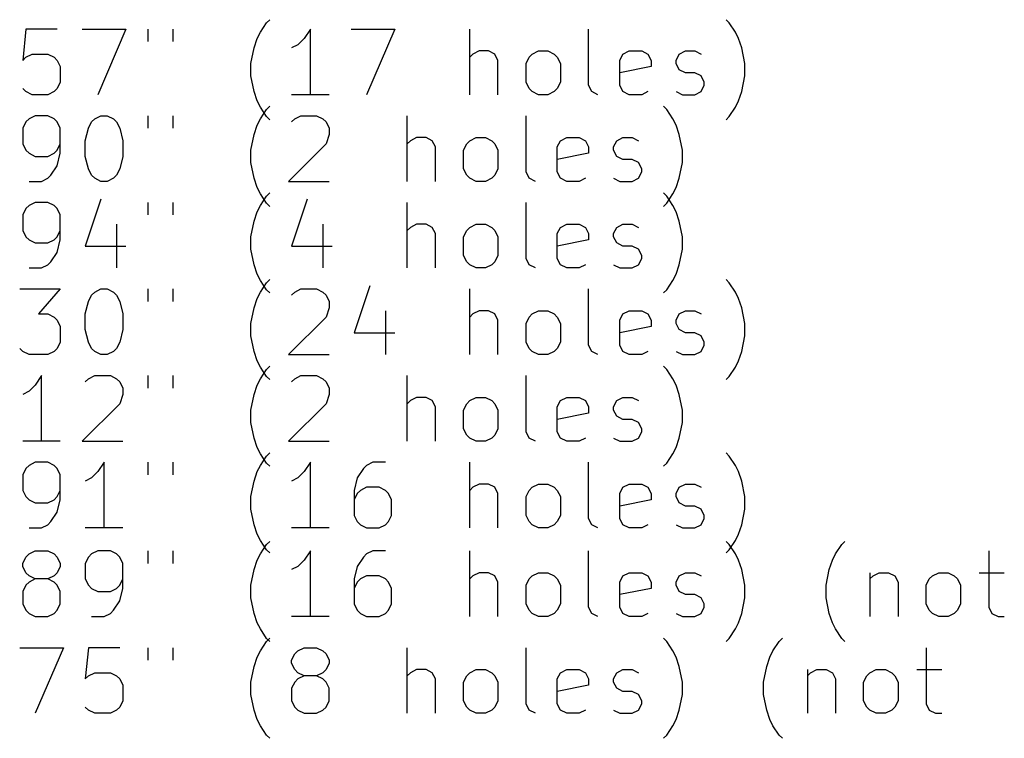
# Model space of a CAD drawing. Extents: x 91 to 214, y -148 to -79.
# Tile 3 of 5: x 122 to 152, y -148 to -126. Entities that reach past the tile are written whole.
import ezdxf

# ---------------------------------------------------------------- set-up
doc = ezdxf.new("R2010")
doc.units = 0
doc.layers.add('BLACK', color=7, linetype='CONTINUOUS')

msp = doc.modelspace()

# ---------------------------------------------------------------- linework, layer by layer
at = {"layer": 'BLACK', "linetype": 'CONTINUOUS'}
for p, q in [((128.907, -126.768), (129.098, -126.483)), ((129.098, -126.483), (129.193, -126.387)), ((143.193, -126.483), (143.098, -126.387)), ((143.383, -126.768), (143.193, -126.483)), ((121.764, -126.673), (121.669, -127.626)), ((122.717, -126.673), (121.764, -126.673)), ((123.479, -126.673), (124.812, -126.673)), ((124.812, -126.673), (123.955, -128.673)), ((125.479, -126.673), (125.479, -127.054)), ((126.24, -126.673), (126.24, -127.054)), ((128.812, -126.959), (128.907, -126.768)), ((130.431, -126.673), (130.24, -126.959)), ((130.431, -128.673), (130.431, -126.673)), ((131.669, -126.673), (133.002, -126.673)), ((133.002, -126.673), (132.145, -128.673)), ((135.288, -128.673), (135.288, -126.673)), ((138.907, -128.387), (138.907, -126.673)), ((143.479, -126.959), (143.383, -126.768)), ((128.717, -127.245), (128.812, -126.959)), ((130.05, -127.149), (129.859, -127.245)), ((130.24, -126.959), (130.05, -127.149)), ((143.574, -127.245), (143.479, -126.959)), ((121.764, -127.53), (121.955, -127.435)), ((121.955, -127.435), (122.431, -127.435)), ((122.431, -127.435), (122.621, -127.53)), ((128.621, -127.721), (128.717, -127.245)), ((135.383, -127.435), (135.288, -127.53)), ((135.574, -127.34), (135.383, -127.435)), ((135.859, -127.34), (135.574, -127.34)), ((136.05, -127.435), (135.859, -127.34)), ((136.145, -127.626), (136.05, -127.435)), ((137.098, -127.53), (137.193, -127.435)), ((137.193, -127.435), (137.383, -127.34)), ((137.383, -127.34), (137.669, -127.34)), ((137.669, -127.34), (137.859, -127.435)), ((137.859, -127.435), (137.955, -127.53)), ((139.859, -127.626), (139.955, -127.435)), ((139.955, -127.435), (140.145, -127.34)), ((140.145, -127.34), (140.526, -127.34)), ((140.526, -127.34), (140.717, -127.435)), ((140.717, -127.435), (140.812, -127.626)), ((141.574, -127.626), (141.669, -127.435)), ((141.669, -127.435), (141.859, -127.34)), ((141.859, -127.34), (142.145, -127.34)), ((142.145, -127.34), (142.336, -127.435)), ((143.669, -127.721), (143.574, -127.245)), ((121.669, -127.626), (121.764, -127.53)), ((122.621, -127.53), (122.717, -127.626)), ((122.717, -127.626), (122.812, -127.816)), ((128.621, -128.102), (128.621, -127.721)), ((136.145, -128.673), (136.145, -127.626)), ((137.002, -127.721), (137.098, -127.53)), ((137.002, -128.292), (137.002, -127.721)), ((137.955, -127.53), (138.05, -127.721)), ((138.05, -127.721), (138.05, -128.292)), ((139.859, -128.387), (139.859, -127.626)), ((140.812, -127.626), (140.812, -127.816)), ((141.574, -127.721), (141.574, -127.626)), ((141.669, -127.911), (141.574, -127.721)), ((143.669, -128.102), (143.669, -127.721)), ((122.812, -127.816), (122.812, -128.292)), ((140.812, -127.816), (139.859, -128.007)), ((141.859, -128.007), (141.669, -127.911)), ((142.145, -128.007), (141.859, -128.007)), ((142.336, -128.102), (142.145, -128.007)), ((122.812, -128.292), (122.717, -128.483)), ((128.717, -128.578), (128.621, -128.102)), ((137.098, -128.483), (137.002, -128.292)), ((138.05, -128.292), (137.955, -128.483)), ((139.002, -128.578), (138.907, -128.387)), ((139.955, -128.578), (139.859, -128.387)), ((142.431, -128.292), (142.336, -128.102)), ((142.336, -128.578), (142.431, -128.387)), ((142.431, -128.387), (142.431, -128.292)), ((143.574, -128.578), (143.669, -128.102)), ((121.764, -128.578), (121.669, -128.483)), ((121.955, -128.673), (121.764, -128.578)), ((122.431, -128.673), (121.955, -128.673)), ((122.621, -128.578), (122.431, -128.673)), ((122.717, -128.483), (122.621, -128.578)), ((128.812, -128.864), (128.717, -128.578)), ((131.002, -128.673), (129.859, -128.673)), ((137.193, -128.578), (137.098, -128.483)), ((137.383, -128.673), (137.193, -128.578)), ((137.669, -128.673), (137.383, -128.673)), ((137.859, -128.578), (137.669, -128.673)), ((137.955, -128.483), (137.859, -128.578)), ((139.193, -128.673), (139.002, -128.578)), ((140.145, -128.673), (139.955, -128.578)), ((140.526, -128.673), (140.145, -128.673)), ((140.717, -128.578), (140.526, -128.673)), ((141.574, -128.578), (141.764, -128.673)), ((141.764, -128.673), (142.145, -128.673)), ((142.145, -128.673), (142.336, -128.578)), ((143.479, -128.864), (143.574, -128.578)), ((128.907, -129.054), (128.812, -128.864)), ((143.383, -129.054), (143.479, -128.864)), ((129.098, -129.34), (128.907, -129.054)), ((128.907, -129.408), (129.098, -129.123)), ((129.098, -129.123), (129.193, -129.027)), ((141.288, -129.123), (141.193, -129.027)), ((141.479, -129.408), (141.288, -129.123)), ((143.193, -129.34), (143.383, -129.054)), ((121.764, -129.504), (121.669, -129.694)), ((121.859, -129.408), (121.764, -129.504)), ((122.05, -129.313), (121.859, -129.408)), ((122.431, -129.313), (122.05, -129.313)), ((122.621, -129.408), (122.431, -129.313)), ((122.717, -129.504), (122.621, -129.408)), ((122.812, -129.694), (122.717, -129.504)), ((123.669, -129.694), (123.764, -129.504)), ((123.764, -129.504), (123.859, -129.408)), ((123.859, -129.408), (124.05, -129.313)), ((124.05, -129.313), (124.24, -129.313)), ((124.24, -129.313), (124.431, -129.408)), ((124.431, -129.408), (124.526, -129.504)), ((124.526, -129.504), (124.621, -129.694)), ((125.479, -129.313), (125.479, -129.694)), ((126.24, -129.313), (126.24, -129.694)), ((128.717, -129.885), (128.812, -129.599)), ((128.812, -129.599), (128.907, -129.408)), ((129.193, -129.435), (129.098, -129.34)), ((129.859, -129.504), (129.955, -129.408)), ((129.955, -129.408), (130.145, -129.313)), ((130.145, -129.313), (130.621, -129.313)), ((130.621, -129.313), (130.812, -129.408)), ((130.812, -129.408), (130.907, -129.504)), ((130.907, -129.504), (131.002, -129.694)), ((133.383, -131.313), (133.383, -129.313)), ((137.002, -131.027), (137.002, -129.313)), ((141.574, -129.599), (141.479, -129.408)), ((141.669, -129.885), (141.574, -129.599)), ((143.098, -129.435), (143.193, -129.34)), ((121.669, -129.694), (121.669, -130.17)), ((122.812, -130.456), (122.812, -129.694)), ((123.574, -130.075), (123.669, -129.694)), ((124.621, -129.694), (124.717, -130.075)), ((128.621, -130.361), (128.717, -129.885)), ((131.002, -129.885), (130.907, -130.17)), ((131.002, -129.694), (131.002, -129.885)), ((141.764, -130.361), (141.669, -129.885)), ((121.669, -130.17), (121.764, -130.361)), ((122.717, -130.361), (122.812, -130.17)), ((123.574, -130.551), (123.574, -130.075)), ((124.717, -130.075), (124.717, -130.551)), ((130.907, -130.17), (129.764, -131.313)), ((133.479, -130.075), (133.383, -130.17)), ((133.669, -129.98), (133.479, -130.075)), ((133.955, -129.98), (133.669, -129.98)), ((134.145, -130.075), (133.955, -129.98)), ((134.24, -130.266), (134.145, -130.075)), ((135.098, -130.361), (135.193, -130.17)), ((135.193, -130.17), (135.288, -130.075)), ((135.288, -130.075), (135.479, -129.98)), ((135.479, -129.98), (135.764, -129.98)), ((135.764, -129.98), (135.955, -130.075)), ((135.955, -130.075), (136.05, -130.17)), ((136.05, -130.17), (136.145, -130.361)), ((137.955, -130.266), (138.05, -130.075)), ((138.05, -130.075), (138.24, -129.98)), ((138.24, -129.98), (138.621, -129.98)), ((138.621, -129.98), (138.812, -130.075)), ((138.812, -130.075), (138.907, -130.266)), ((139.669, -130.266), (139.764, -130.075)), ((139.764, -130.075), (139.955, -129.98)), ((139.955, -129.98), (140.24, -129.98)), ((140.24, -129.98), (140.431, -130.075)), ((121.764, -130.361), (121.859, -130.456)), ((121.859, -130.456), (122.05, -130.551)), ((122.431, -130.551), (122.621, -130.456)), ((122.621, -130.456), (122.717, -130.361)), ((122.717, -130.837), (122.812, -130.456)), ((128.621, -130.742), (128.621, -130.361)), ((134.24, -131.313), (134.24, -130.266)), ((135.098, -130.932), (135.098, -130.361)), ((136.145, -130.361), (136.145, -130.932)), ((137.955, -131.027), (137.955, -130.266)), ((138.907, -130.456), (137.955, -130.647)), ((138.907, -130.266), (138.907, -130.456)), ((139.669, -130.361), (139.669, -130.266)), ((139.764, -130.551), (139.669, -130.361)), ((141.764, -130.742), (141.764, -130.361)), ((122.05, -130.551), (122.431, -130.551)), ((123.669, -130.932), (123.574, -130.551)), ((124.717, -130.551), (124.621, -130.932)), ((128.717, -131.218), (128.621, -130.742)), ((139.955, -130.647), (139.764, -130.551)), ((140.24, -130.647), (139.955, -130.647)), ((140.431, -130.742), (140.24, -130.647)), ((140.526, -130.932), (140.431, -130.742)), ((141.669, -131.218), (141.764, -130.742)), ((122.526, -131.123), (122.717, -130.837)), ((123.764, -131.123), (123.669, -130.932)), ((124.621, -130.932), (124.526, -131.123)), ((135.193, -131.123), (135.098, -130.932)), ((136.145, -130.932), (136.05, -131.123)), ((137.098, -131.218), (137.002, -131.027)), ((138.05, -131.218), (137.955, -131.027)), ((140.431, -131.218), (140.526, -131.027)), ((140.526, -131.027), (140.526, -130.932)), ((121.859, -131.313), (122.24, -131.313)), ((122.24, -131.313), (122.431, -131.218)), ((122.431, -131.218), (122.526, -131.123)), ((123.859, -131.218), (123.764, -131.123)), ((124.05, -131.313), (123.859, -131.218)), ((124.24, -131.313), (124.05, -131.313)), ((124.431, -131.218), (124.24, -131.313)), ((124.526, -131.123), (124.431, -131.218)), ((128.812, -131.504), (128.717, -131.218)), ((129.764, -131.313), (131.002, -131.313)), ((135.288, -131.218), (135.193, -131.123)), ((135.479, -131.313), (135.288, -131.218)), ((135.764, -131.313), (135.479, -131.313)), ((135.955, -131.218), (135.764, -131.313)), ((136.05, -131.123), (135.955, -131.218)), ((137.288, -131.313), (137.098, -131.218)), ((138.24, -131.313), (138.05, -131.218)), ((138.621, -131.313), (138.24, -131.313)), ((138.812, -131.218), (138.621, -131.313)), ((139.669, -131.218), (139.859, -131.313)), ((139.859, -131.313), (140.24, -131.313)), ((140.24, -131.313), (140.431, -131.218)), ((141.574, -131.504), (141.669, -131.218)), ((128.907, -131.694), (128.812, -131.504)), ((129.098, -131.98), (128.907, -131.694)), ((129.098, -131.763), (129.193, -131.667)), ((141.288, -131.763), (141.193, -131.667)), ((141.288, -131.98), (141.479, -131.694)), ((141.479, -131.694), (141.574, -131.504)), ((122.05, -131.953), (121.859, -132.048)), ((122.431, -131.953), (122.05, -131.953)), ((122.621, -132.048), (122.431, -131.953)), ((124.05, -131.858), (123.574, -133.287)), ((125.479, -131.953), (125.479, -132.334)), ((126.24, -131.953), (126.24, -132.334)), ((128.907, -132.048), (129.098, -131.763)), ((129.193, -132.075), (129.098, -131.98)), ((130.336, -131.858), (129.859, -133.287)), ((133.383, -133.953), (133.383, -131.953)), ((137.002, -133.667), (137.002, -131.953)), ((141.193, -132.075), (141.288, -131.98)), ((141.479, -132.048), (141.288, -131.763)), ((121.764, -132.144), (121.669, -132.334)), ((121.859, -132.048), (121.764, -132.144)), ((122.717, -132.144), (122.621, -132.048)), ((122.812, -132.334), (122.717, -132.144)), ((128.717, -132.525), (128.812, -132.239)), ((128.812, -132.239), (128.907, -132.048)), ((141.574, -132.239), (141.479, -132.048)), ((141.669, -132.525), (141.574, -132.239)), ((121.669, -132.334), (121.669, -132.81)), ((122.812, -133.096), (122.812, -132.334)), ((128.621, -133.001), (128.717, -132.525)), ((141.764, -133.001), (141.669, -132.525)), ((121.669, -132.81), (121.764, -133.001)), ((122.717, -133.001), (122.812, -132.81)), ((124.526, -132.62), (124.526, -133.953)), ((130.812, -132.62), (130.812, -133.953)), ((133.479, -132.715), (133.383, -132.81)), ((133.669, -132.62), (133.479, -132.715)), ((133.955, -132.62), (133.669, -132.62)), ((134.145, -132.715), (133.955, -132.62)), ((134.24, -132.906), (134.145, -132.715)), ((135.098, -133.001), (135.193, -132.81)), ((135.193, -132.81), (135.288, -132.715)), ((135.288, -132.715), (135.479, -132.62)), ((135.479, -132.62), (135.764, -132.62)), ((135.764, -132.62), (135.955, -132.715)), ((135.955, -132.715), (136.05, -132.81)), ((136.05, -132.81), (136.145, -133.001)), ((137.955, -132.906), (138.05, -132.715)), ((138.05, -132.715), (138.24, -132.62)), ((138.24, -132.62), (138.621, -132.62)), ((138.621, -132.62), (138.812, -132.715)), ((138.812, -132.715), (138.907, -132.906)), ((139.669, -132.906), (139.764, -132.715)), ((139.764, -132.715), (139.955, -132.62)), ((139.955, -132.62), (140.24, -132.62)), ((140.24, -132.62), (140.431, -132.715)), ((121.764, -133.001), (121.859, -133.096)), ((121.859, -133.096), (122.05, -133.191)), ((122.05, -133.191), (122.431, -133.191)), ((122.431, -133.191), (122.621, -133.096)), ((122.621, -133.096), (122.717, -133.001)), ((122.717, -133.477), (122.812, -133.096)), ((128.621, -133.382), (128.621, -133.001)), ((134.24, -133.953), (134.24, -132.906)), ((135.098, -133.572), (135.098, -133.001)), ((136.145, -133.001), (136.145, -133.572)), ((137.955, -133.667), (137.955, -132.906)), ((138.907, -133.096), (137.955, -133.287)), ((138.907, -132.906), (138.907, -133.096)), ((139.669, -133.001), (139.669, -132.906)), ((139.764, -133.191), (139.669, -133.001)), ((139.955, -133.287), (139.764, -133.191)), ((141.764, -133.382), (141.764, -133.001)), ((122.526, -133.763), (122.717, -133.477)), ((123.574, -133.287), (124.812, -133.287)), ((128.717, -133.858), (128.621, -133.382)), ((129.859, -133.287), (131.098, -133.287)), ((140.24, -133.287), (139.955, -133.287)), ((140.431, -133.382), (140.24, -133.287)), ((140.526, -133.572), (140.431, -133.382)), ((141.669, -133.858), (141.764, -133.382)), ((122.431, -133.858), (122.526, -133.763)), ((135.193, -133.763), (135.098, -133.572)), ((135.288, -133.858), (135.193, -133.763)), ((136.05, -133.763), (135.955, -133.858)), ((136.145, -133.572), (136.05, -133.763)), ((137.098, -133.858), (137.002, -133.667)), ((138.05, -133.858), (137.955, -133.667)), ((140.431, -133.858), (140.526, -133.667)), ((140.526, -133.667), (140.526, -133.572)), ((121.859, -133.953), (122.24, -133.953)), ((122.24, -133.953), (122.431, -133.858)), ((128.812, -134.144), (128.717, -133.858)), ((135.479, -133.953), (135.288, -133.858)), ((135.764, -133.953), (135.479, -133.953)), ((135.955, -133.858), (135.764, -133.953)), ((137.288, -133.953), (137.098, -133.858)), ((138.24, -133.953), (138.05, -133.858)), ((138.621, -133.953), (138.24, -133.953)), ((138.812, -133.858), (138.621, -133.953)), ((139.669, -133.858), (139.859, -133.953)), ((139.859, -133.953), (140.24, -133.953)), ((140.24, -133.953), (140.431, -133.858)), ((141.574, -134.144), (141.669, -133.858)), ((128.907, -134.334), (128.812, -134.144)), ((129.098, -134.62), (128.907, -134.334)), ((129.098, -134.403), (129.193, -134.307)), ((141.288, -134.62), (141.479, -134.334)), ((141.479, -134.334), (141.574, -134.144)), ((143.193, -134.403), (143.098, -134.307)), ((121.574, -134.593), (122.812, -134.593)), ((122.812, -134.593), (122.145, -135.355)), ((123.764, -134.784), (123.859, -134.688)), ((123.859, -134.688), (124.05, -134.593)), ((124.05, -134.593), (124.24, -134.593)), ((124.24, -134.593), (124.431, -134.688)), ((124.431, -134.688), (124.526, -134.784)), ((125.479, -134.593), (125.479, -134.974)), ((126.24, -134.593), (126.24, -134.974)), ((128.812, -134.879), (128.907, -134.688)), ((128.907, -134.688), (129.098, -134.403)), ((129.193, -134.715), (129.098, -134.62)), ((129.859, -134.784), (129.955, -134.688)), ((129.955, -134.688), (130.145, -134.593)), ((130.145, -134.593), (130.621, -134.593)), ((130.621, -134.593), (130.812, -134.688)), ((130.812, -134.688), (130.907, -134.784)), ((132.24, -134.498), (131.764, -135.927)), ((135.288, -136.593), (135.288, -134.593)), ((138.907, -136.307), (138.907, -134.593)), ((141.193, -134.715), (141.288, -134.62)), ((143.383, -134.688), (143.193, -134.403)), ((143.479, -134.879), (143.383, -134.688)), ((123.574, -135.355), (123.669, -134.974)), ((123.669, -134.974), (123.764, -134.784)), ((124.526, -134.784), (124.621, -134.974)), ((124.621, -134.974), (124.717, -135.355)), ((128.717, -135.165), (128.812, -134.879)), ((130.907, -134.784), (131.002, -134.974)), ((131.002, -134.974), (131.002, -135.165)), ((143.574, -135.165), (143.479, -134.879)), ((128.621, -135.641), (128.717, -135.165)), ((131.002, -135.165), (130.907, -135.45)), ((132.717, -135.26), (132.717, -136.593)), ((135.574, -135.26), (135.383, -135.355)), ((135.859, -135.26), (135.574, -135.26)), ((136.05, -135.355), (135.859, -135.26)), ((137.193, -135.355), (137.383, -135.26)), ((137.383, -135.26), (137.669, -135.26)), ((137.669, -135.26), (137.859, -135.355)), ((139.955, -135.355), (140.145, -135.26)), ((140.145, -135.26), (140.526, -135.26)), ((140.526, -135.26), (140.717, -135.355)), ((141.669, -135.355), (141.859, -135.26)), ((141.859, -135.26), (142.145, -135.26)), ((142.145, -135.26), (142.336, -135.355)), ((143.669, -135.641), (143.574, -135.165)), ((122.145, -135.355), (122.431, -135.355)), ((122.431, -135.355), (122.621, -135.45)), ((122.621, -135.45), (122.717, -135.546)), ((122.717, -135.546), (122.812, -135.736)), ((123.574, -135.831), (123.574, -135.355)), ((124.717, -135.355), (124.717, -135.831)), ((130.907, -135.45), (129.764, -136.593)), ((135.383, -135.355), (135.288, -135.45)), ((136.145, -135.546), (136.05, -135.355)), ((136.145, -136.593), (136.145, -135.546)), ((137.002, -135.641), (137.098, -135.45)), ((137.098, -135.45), (137.193, -135.355)), ((137.859, -135.355), (137.955, -135.45)), ((137.955, -135.45), (138.05, -135.641)), ((139.859, -135.546), (139.955, -135.355)), ((139.859, -136.307), (139.859, -135.546)), ((140.717, -135.355), (140.812, -135.546)), ((140.812, -135.546), (140.812, -135.736)), ((141.574, -135.546), (141.669, -135.355)), ((141.574, -135.641), (141.574, -135.546)), ((122.812, -135.736), (122.812, -136.212)), ((123.669, -136.212), (123.574, -135.831)), ((124.717, -135.831), (124.621, -136.212)), ((128.621, -136.022), (128.621, -135.641)), ((137.002, -136.212), (137.002, -135.641)), ((138.05, -135.641), (138.05, -136.212)), ((140.812, -135.736), (139.859, -135.927)), ((141.669, -135.831), (141.574, -135.641)), ((141.859, -135.927), (141.669, -135.831)), ((143.669, -136.022), (143.669, -135.641)), ((128.717, -136.498), (128.621, -136.022)), ((131.764, -135.927), (133.002, -135.927)), ((142.145, -135.927), (141.859, -135.927)), ((142.336, -136.022), (142.145, -135.927)), ((142.431, -136.212), (142.336, -136.022)), ((143.574, -136.498), (143.669, -136.022)), ((121.669, -136.498), (121.574, -136.403)), ((121.859, -136.593), (121.669, -136.498)), ((122.621, -136.498), (122.431, -136.593)), ((122.717, -136.403), (122.621, -136.498)), ((122.812, -136.212), (122.717, -136.403)), ((123.764, -136.403), (123.669, -136.212)), ((123.859, -136.498), (123.764, -136.403)), ((124.05, -136.593), (123.859, -136.498)), ((124.431, -136.498), (124.24, -136.593)), ((124.526, -136.403), (124.431, -136.498)), ((124.621, -136.212), (124.526, -136.403)), ((128.812, -136.784), (128.717, -136.498)), ((137.098, -136.403), (137.002, -136.212)), ((137.193, -136.498), (137.098, -136.403)), ((137.383, -136.593), (137.193, -136.498)), ((137.859, -136.498), (137.669, -136.593)), ((137.955, -136.403), (137.859, -136.498)), ((138.05, -136.212), (137.955, -136.403)), ((139.002, -136.498), (138.907, -136.307)), ((139.193, -136.593), (139.002, -136.498)), ((139.955, -136.498), (139.859, -136.307)), ((140.145, -136.593), (139.955, -136.498)), ((140.717, -136.498), (140.526, -136.593)), ((141.574, -136.498), (141.764, -136.593)), ((142.145, -136.593), (142.336, -136.498)), ((142.336, -136.498), (142.431, -136.307)), ((142.431, -136.307), (142.431, -136.212)), ((143.479, -136.784), (143.574, -136.498)), ((122.431, -136.593), (121.859, -136.593)), ((124.24, -136.593), (124.05, -136.593)), ((128.907, -136.974), (128.812, -136.784)), ((129.764, -136.593), (131.002, -136.593)), ((137.669, -136.593), (137.383, -136.593)), ((140.526, -136.593), (140.145, -136.593)), ((141.764, -136.593), (142.145, -136.593)), ((143.383, -136.974), (143.479, -136.784)), ((129.098, -137.26), (128.907, -136.974)), ((128.907, -137.328), (129.098, -137.043)), ((129.098, -137.043), (129.193, -136.947)), ((141.288, -137.043), (141.193, -136.947)), ((141.479, -137.328), (141.288, -137.043)), ((143.193, -137.26), (143.383, -136.974)), ((122.24, -137.233), (122.05, -137.519)), ((122.24, -139.233), (122.24, -137.233)), ((123.574, -137.424), (123.669, -137.328)), ((123.669, -137.328), (123.859, -137.233)), ((123.859, -137.233), (124.336, -137.233)), ((124.336, -137.233), (124.526, -137.328)), ((124.526, -137.328), (124.621, -137.424)), ((125.479, -137.233), (125.479, -137.614)), ((126.24, -137.233), (126.24, -137.614)), ((128.812, -137.519), (128.907, -137.328)), ((129.193, -137.355), (129.098, -137.26)), ((129.859, -137.424), (129.955, -137.328)), ((129.955, -137.328), (130.145, -137.233)), ((130.145, -137.233), (130.621, -137.233)), ((130.621, -137.233), (130.812, -137.328)), ((130.812, -137.328), (130.907, -137.424)), ((133.383, -139.233), (133.383, -137.233)), ((137.002, -138.947), (137.002, -137.233)), ((141.574, -137.519), (141.479, -137.328)), ((143.098, -137.355), (143.193, -137.26)), ((122.05, -137.519), (121.859, -137.709)), ((124.621, -137.424), (124.717, -137.614)), ((124.717, -137.614), (124.717, -137.805)), ((128.717, -137.805), (128.812, -137.519)), ((130.907, -137.424), (131.002, -137.614)), ((131.002, -137.614), (131.002, -137.805)), ((141.669, -137.805), (141.574, -137.519)), ((121.859, -137.709), (121.669, -137.805)), ((124.717, -137.805), (124.621, -138.09)), ((128.621, -138.281), (128.717, -137.805)), ((131.002, -137.805), (130.907, -138.09)), ((133.479, -137.995), (133.383, -138.09)), ((133.669, -137.9), (133.479, -137.995)), ((133.955, -137.9), (133.669, -137.9)), ((134.145, -137.995), (133.955, -137.9)), ((134.24, -138.186), (134.145, -137.995)), ((135.193, -138.09), (135.288, -137.995)), ((135.288, -137.995), (135.479, -137.9)), ((135.479, -137.9), (135.764, -137.9)), ((135.764, -137.9), (135.955, -137.995)), ((135.955, -137.995), (136.05, -138.09)), ((137.955, -138.186), (138.05, -137.995)), ((138.05, -137.995), (138.24, -137.9)), ((138.24, -137.9), (138.621, -137.9)), ((138.621, -137.9), (138.812, -137.995)), ((138.812, -137.995), (138.907, -138.186)), ((139.669, -138.186), (139.764, -137.995)), ((139.764, -137.995), (139.955, -137.9)), ((139.955, -137.9), (140.24, -137.9)), ((140.24, -137.9), (140.431, -137.995)), ((141.764, -138.281), (141.669, -137.805)), ((124.621, -138.09), (123.479, -139.233)), ((128.621, -138.662), (128.621, -138.281)), ((130.907, -138.09), (129.764, -139.233)), ((134.24, -139.233), (134.24, -138.186)), ((135.098, -138.281), (135.193, -138.09)), ((135.098, -138.852), (135.098, -138.281)), ((136.05, -138.09), (136.145, -138.281)), ((136.145, -138.281), (136.145, -138.852)), ((137.955, -138.947), (137.955, -138.186)), ((138.907, -138.186), (138.907, -138.376)), ((139.669, -138.281), (139.669, -138.186)), ((139.764, -138.471), (139.669, -138.281)), ((141.764, -138.662), (141.764, -138.281)), ((138.907, -138.376), (137.955, -138.567)), ((139.955, -138.567), (139.764, -138.471)), ((140.24, -138.567), (139.955, -138.567)), ((140.431, -138.662), (140.24, -138.567)), ((128.717, -139.138), (128.621, -138.662)), ((135.193, -139.043), (135.098, -138.852)), ((136.145, -138.852), (136.05, -139.043)), ((140.526, -138.852), (140.431, -138.662)), ((140.526, -138.947), (140.526, -138.852)), ((141.669, -139.138), (141.764, -138.662)), ((128.812, -139.424), (128.717, -139.138)), ((135.288, -139.138), (135.193, -139.043)), ((135.479, -139.233), (135.288, -139.138)), ((135.955, -139.138), (135.764, -139.233)), ((136.05, -139.043), (135.955, -139.138)), ((137.098, -139.138), (137.002, -138.947)), ((137.288, -139.233), (137.098, -139.138)), ((138.05, -139.138), (137.955, -138.947)), ((138.24, -139.233), (138.05, -139.138)), ((138.812, -139.138), (138.621, -139.233)), ((139.669, -139.138), (139.859, -139.233)), ((140.24, -139.233), (140.431, -139.138)), ((140.431, -139.138), (140.526, -138.947)), ((141.574, -139.424), (141.669, -139.138)), ((122.812, -139.233), (121.669, -139.233)), ((123.479, -139.233), (124.717, -139.233)), ((128.907, -139.614), (128.812, -139.424)), ((129.764, -139.233), (131.002, -139.233)), ((135.764, -139.233), (135.479, -139.233)), ((138.621, -139.233), (138.24, -139.233)), ((139.859, -139.233), (140.24, -139.233)), ((141.479, -139.614), (141.574, -139.424)), ((129.098, -139.9), (128.907, -139.614)), ((128.907, -139.968), (129.098, -139.683)), ((129.098, -139.683), (129.193, -139.587)), ((141.288, -139.9), (141.479, -139.614)), ((143.193, -139.683), (143.098, -139.587)), ((143.383, -139.968), (143.193, -139.683)), ((121.764, -140.064), (121.669, -140.254)), ((121.859, -139.968), (121.764, -140.064)), ((122.05, -139.873), (121.859, -139.968)), ((122.431, -139.873), (122.05, -139.873)), ((122.621, -139.968), (122.431, -139.873)), ((122.717, -140.064), (122.621, -139.968)), ((122.812, -140.254), (122.717, -140.064)), ((124.145, -139.873), (123.955, -140.159)), ((124.145, -141.873), (124.145, -139.873)), ((125.479, -139.873), (125.479, -140.254)), ((126.24, -139.873), (126.24, -140.254)), ((128.812, -140.159), (128.907, -139.968)), ((129.193, -139.995), (129.098, -139.9)), ((130.431, -139.873), (130.24, -140.159)), ((130.431, -141.873), (130.431, -139.873)), ((132.05, -140.064), (131.859, -140.349)), ((132.145, -139.968), (132.05, -140.064)), ((132.336, -139.873), (132.145, -139.968)), ((132.717, -139.873), (132.336, -139.873)), ((135.288, -141.873), (135.288, -139.873)), ((138.907, -141.587), (138.907, -139.873)), ((141.193, -139.995), (141.288, -139.9)), ((143.479, -140.159), (143.383, -139.968)), ((121.669, -140.254), (121.669, -140.73)), ((122.812, -141.016), (122.812, -140.254)), ((123.764, -140.349), (123.574, -140.445)), ((123.955, -140.159), (123.764, -140.349)), ((128.717, -140.445), (128.812, -140.159)), ((130.05, -140.349), (129.859, -140.445)), ((130.24, -140.159), (130.05, -140.349)), ((131.859, -140.349), (131.764, -140.73)), ((143.574, -140.445), (143.479, -140.159)), ((128.621, -140.921), (128.717, -140.445)), ((132.145, -140.635), (131.955, -140.73)), ((132.526, -140.635), (132.145, -140.635)), ((132.717, -140.73), (132.526, -140.635)), ((135.383, -140.635), (135.288, -140.73)), ((135.574, -140.54), (135.383, -140.635)), ((135.859, -140.54), (135.574, -140.54)), ((136.05, -140.635), (135.859, -140.54)), ((136.145, -140.826), (136.05, -140.635)), ((137.098, -140.73), (137.193, -140.635)), ((137.193, -140.635), (137.383, -140.54)), ((137.383, -140.54), (137.669, -140.54)), ((137.669, -140.54), (137.859, -140.635)), ((137.859, -140.635), (137.955, -140.73)), ((139.859, -140.826), (139.955, -140.635)), ((139.955, -140.635), (140.145, -140.54)), ((140.145, -140.54), (140.526, -140.54)), ((140.526, -140.54), (140.717, -140.635)), ((140.717, -140.635), (140.812, -140.826)), ((141.574, -140.826), (141.669, -140.635)), ((141.669, -140.635), (141.859, -140.54)), ((141.859, -140.54), (142.145, -140.54)), ((142.145, -140.54), (142.336, -140.635)), ((143.669, -140.921), (143.574, -140.445)), ((121.669, -140.73), (121.764, -140.921)), ((121.764, -140.921), (121.859, -141.016)), ((122.621, -141.016), (122.717, -140.921)), ((122.717, -140.921), (122.812, -140.73)), ((128.621, -141.302), (128.621, -140.921)), ((131.764, -140.73), (131.764, -141.492)), ((131.859, -140.826), (131.764, -141.016)), ((131.955, -140.73), (131.859, -140.826)), ((132.812, -140.826), (132.717, -140.73)), ((132.907, -141.016), (132.812, -140.826)), ((136.145, -141.873), (136.145, -140.826)), ((137.002, -140.921), (137.098, -140.73)), ((137.002, -141.492), (137.002, -140.921)), ((137.955, -140.73), (138.05, -140.921)), ((138.05, -140.921), (138.05, -141.492)), ((139.859, -141.587), (139.859, -140.826)), ((140.812, -140.826), (140.812, -141.016)), ((141.574, -140.921), (141.574, -140.826)), ((141.669, -141.111), (141.574, -140.921)), ((143.669, -141.302), (143.669, -140.921)), ((121.859, -141.016), (122.05, -141.111)), ((122.05, -141.111), (122.431, -141.111)), ((122.431, -141.111), (122.621, -141.016)), ((122.717, -141.397), (122.812, -141.016)), ((132.907, -141.492), (132.907, -141.016)), ((140.812, -141.016), (139.859, -141.207)), ((141.859, -141.207), (141.669, -141.111)), ((142.145, -141.207), (141.859, -141.207)), ((142.336, -141.302), (142.145, -141.207)), ((122.526, -141.683), (122.717, -141.397)), ((128.717, -141.778), (128.621, -141.302)), ((131.764, -141.492), (131.859, -141.683)), ((132.812, -141.683), (132.907, -141.492)), ((137.098, -141.683), (137.002, -141.492)), ((138.05, -141.492), (137.955, -141.683)), ((139.002, -141.778), (138.907, -141.587)), ((139.955, -141.778), (139.859, -141.587)), ((142.431, -141.492), (142.336, -141.302)), ((142.336, -141.778), (142.431, -141.587)), ((142.431, -141.587), (142.431, -141.492)), ((143.574, -141.778), (143.669, -141.302)), ((121.859, -141.873), (122.24, -141.873)), ((122.24, -141.873), (122.431, -141.778)), ((122.431, -141.778), (122.526, -141.683)), ((124.717, -141.873), (123.574, -141.873)), ((128.812, -142.064), (128.717, -141.778)), ((131.002, -141.873), (129.859, -141.873)), ((131.859, -141.683), (131.955, -141.778)), ((131.955, -141.778), (132.145, -141.873)), ((132.145, -141.873), (132.526, -141.873)), ((132.526, -141.873), (132.717, -141.778)), ((132.717, -141.778), (132.812, -141.683)), ((137.193, -141.778), (137.098, -141.683)), ((137.383, -141.873), (137.193, -141.778)), ((137.669, -141.873), (137.383, -141.873)), ((137.859, -141.778), (137.669, -141.873)), ((137.955, -141.683), (137.859, -141.778)), ((139.193, -141.873), (139.002, -141.778)), ((140.145, -141.873), (139.955, -141.778)), ((140.526, -141.873), (140.145, -141.873)), ((140.717, -141.778), (140.526, -141.873)), ((141.574, -141.778), (141.764, -141.873)), ((141.764, -141.873), (142.145, -141.873)), ((142.145, -141.873), (142.336, -141.778)), ((143.479, -142.064), (143.574, -141.778)), ((128.907, -142.254), (128.812, -142.064)), ((143.383, -142.254), (143.479, -142.064)), ((129.098, -142.54), (128.907, -142.254)), ((128.907, -142.668), (129.098, -142.383)), ((129.098, -142.383), (129.193, -142.287)), ((143.193, -142.383), (143.098, -142.287)), ((143.193, -142.54), (143.383, -142.254)), ((143.383, -142.668), (143.193, -142.383)), ((146.431, -142.668), (146.621, -142.383)), ((146.621, -142.383), (146.717, -142.287)), ((121.669, -142.954), (121.764, -142.764)), ((121.764, -142.764), (121.859, -142.668)), ((121.859, -142.668), (122.05, -142.573)), ((122.05, -142.573), (122.431, -142.573)), ((122.431, -142.573), (122.621, -142.668)), ((122.621, -142.668), (122.717, -142.764)), ((122.717, -142.764), (122.812, -142.954)), ((123.669, -142.764), (123.574, -142.954)), ((123.764, -142.668), (123.669, -142.764)), ((123.955, -142.573), (123.764, -142.668)), ((124.336, -142.573), (123.955, -142.573)), ((124.526, -142.668), (124.336, -142.573)), ((124.621, -142.764), (124.526, -142.668)), ((124.717, -142.954), (124.621, -142.764)), ((125.479, -142.573), (125.479, -142.954)), ((126.24, -142.573), (126.24, -142.954)), ((128.812, -142.859), (128.907, -142.668)), ((129.193, -142.635), (129.098, -142.54)), ((130.431, -142.573), (130.24, -142.859)), ((130.431, -144.573), (130.431, -142.573)), ((132.05, -142.764), (131.859, -143.049)), ((132.145, -142.668), (132.05, -142.764)), ((132.336, -142.573), (132.145, -142.668)), ((132.717, -142.573), (132.336, -142.573)), ((135.288, -144.573), (135.288, -142.573)), ((138.907, -144.287), (138.907, -142.573)), ((143.098, -142.635), (143.193, -142.54)), ((143.479, -142.859), (143.383, -142.668)), ((146.336, -142.859), (146.431, -142.668)), ((151.098, -142.573), (151.098, -144.287)), ((121.669, -143.049), (121.669, -142.954)), ((121.764, -143.24), (121.669, -143.049)), ((122.812, -143.049), (122.717, -143.24)), ((122.812, -142.954), (122.812, -143.049)), ((123.574, -142.954), (123.574, -143.43)), ((124.717, -143.716), (124.717, -142.954)), ((128.717, -143.145), (128.812, -142.859)), ((130.05, -143.049), (129.859, -143.145)), ((130.24, -142.859), (130.05, -143.049)), ((131.859, -143.049), (131.764, -143.43)), ((143.574, -143.145), (143.479, -142.859)), ((146.24, -143.145), (146.336, -142.859)), ((121.859, -143.335), (121.764, -143.24)), ((122.05, -143.43), (121.859, -143.335)), ((122.621, -143.335), (122.431, -143.43)), ((122.717, -143.24), (122.621, -143.335)), ((128.621, -143.621), (128.717, -143.145)), ((132.145, -143.335), (131.955, -143.43)), ((132.526, -143.335), (132.145, -143.335)), ((132.717, -143.43), (132.526, -143.335)), ((135.383, -143.335), (135.288, -143.43)), ((135.574, -143.24), (135.383, -143.335)), ((135.859, -143.24), (135.574, -143.24)), ((136.05, -143.335), (135.859, -143.24)), ((136.145, -143.526), (136.05, -143.335)), ((137.098, -143.43), (137.193, -143.335)), ((137.193, -143.335), (137.383, -143.24)), ((137.383, -143.24), (137.669, -143.24)), ((137.669, -143.24), (137.859, -143.335)), ((137.859, -143.335), (137.955, -143.43)), ((139.859, -143.526), (139.955, -143.335)), ((139.955, -143.335), (140.145, -143.24)), ((140.145, -143.24), (140.526, -143.24)), ((140.526, -143.24), (140.717, -143.335)), ((140.717, -143.335), (140.812, -143.526)), ((141.574, -143.526), (141.669, -143.335)), ((141.669, -143.335), (141.859, -143.24)), ((141.859, -143.24), (142.145, -143.24)), ((142.145, -143.24), (142.336, -143.335)), ((143.669, -143.621), (143.574, -143.145)), ((146.145, -143.621), (146.24, -143.145)), ((147.479, -143.24), (147.479, -144.573)), ((147.479, -143.43), (147.574, -143.335)), ((147.574, -143.335), (147.764, -143.24)), ((147.764, -143.24), (148.05, -143.24)), ((148.05, -143.24), (148.24, -143.335)), ((148.24, -143.335), (148.336, -143.526)), ((149.288, -143.43), (149.383, -143.335)), ((149.383, -143.335), (149.574, -143.24)), ((149.574, -143.24), (149.859, -143.24)), ((149.859, -143.24), (150.05, -143.335)), ((150.05, -143.335), (150.145, -143.43)), ((150.812, -143.24), (151.574, -143.24)), ((121.764, -143.621), (121.669, -143.811)), ((121.859, -143.526), (121.764, -143.621)), ((122.05, -143.43), (121.859, -143.526)), ((122.431, -143.43), (122.05, -143.43)), ((122.621, -143.526), (122.431, -143.43)), ((122.717, -143.621), (122.621, -143.526)), ((122.812, -143.811), (122.717, -143.621)), ((123.574, -143.43), (123.669, -143.621)), ((123.669, -143.621), (123.764, -143.716)), ((124.526, -143.716), (124.621, -143.621)), ((124.621, -143.621), (124.717, -143.43)), ((128.621, -144.002), (128.621, -143.621)), ((131.764, -143.43), (131.764, -144.192)), ((131.859, -143.526), (131.764, -143.716)), ((131.955, -143.43), (131.859, -143.526)), ((132.812, -143.526), (132.717, -143.43)), ((132.907, -143.716), (132.812, -143.526)), ((136.145, -144.573), (136.145, -143.526)), ((137.002, -143.621), (137.098, -143.43)), ((137.002, -144.192), (137.002, -143.621)), ((137.955, -143.43), (138.05, -143.621)), ((138.05, -143.621), (138.05, -144.192)), ((139.859, -144.287), (139.859, -143.526)), ((140.812, -143.526), (140.812, -143.716)), ((141.574, -143.621), (141.574, -143.526)), ((141.669, -143.811), (141.574, -143.621)), ((143.669, -144.002), (143.669, -143.621)), ((146.145, -144.002), (146.145, -143.621)), ((148.336, -143.526), (148.336, -144.573)), ((149.193, -143.621), (149.288, -143.43)), ((149.193, -144.192), (149.193, -143.621)), ((150.145, -143.43), (150.24, -143.621)), ((150.24, -143.621), (150.24, -144.192)), ((121.669, -143.811), (121.669, -144.192)), ((122.812, -144.192), (122.812, -143.811)), ((123.764, -143.716), (123.955, -143.811)), ((123.955, -143.811), (124.336, -143.811)), ((124.336, -143.811), (124.526, -143.716)), ((124.621, -144.097), (124.717, -143.716)), ((132.907, -144.192), (132.907, -143.716)), ((140.812, -143.716), (139.859, -143.907)), ((141.859, -143.907), (141.669, -143.811)), ((142.145, -143.907), (141.859, -143.907)), ((142.336, -144.002), (142.145, -143.907)), ((121.669, -144.192), (121.764, -144.383)), ((122.717, -144.383), (122.812, -144.192)), ((124.431, -144.383), (124.621, -144.097)), ((128.717, -144.478), (128.621, -144.002)), ((131.764, -144.192), (131.859, -144.383)), ((132.812, -144.383), (132.907, -144.192)), ((137.098, -144.383), (137.002, -144.192)), ((138.05, -144.192), (137.955, -144.383)), ((139.002, -144.478), (138.907, -144.287)), ((139.955, -144.478), (139.859, -144.287)), ((142.431, -144.192), (142.336, -144.002)), ((142.336, -144.478), (142.431, -144.287)), ((142.431, -144.287), (142.431, -144.192)), ((143.574, -144.478), (143.669, -144.002)), ((146.24, -144.478), (146.145, -144.002)), ((149.288, -144.383), (149.193, -144.192)), ((150.24, -144.192), (150.145, -144.383)), ((151.098, -144.287), (151.193, -144.478)), ((121.764, -144.383), (121.859, -144.478)), ((121.859, -144.478), (122.05, -144.573)), ((122.05, -144.573), (122.431, -144.573)), ((122.431, -144.573), (122.621, -144.478)), ((122.621, -144.478), (122.717, -144.383)), ((123.764, -144.573), (124.145, -144.573)), ((124.145, -144.573), (124.336, -144.478)), ((124.336, -144.478), (124.431, -144.383)), ((128.812, -144.764), (128.717, -144.478)), ((131.002, -144.573), (129.859, -144.573)), ((131.859, -144.383), (131.955, -144.478)), ((131.955, -144.478), (132.145, -144.573)), ((132.145, -144.573), (132.526, -144.573)), ((132.526, -144.573), (132.717, -144.478)), ((132.717, -144.478), (132.812, -144.383)), ((137.193, -144.478), (137.098, -144.383)), ((137.383, -144.573), (137.193, -144.478)), ((137.669, -144.573), (137.383, -144.573)), ((137.859, -144.478), (137.669, -144.573)), ((137.955, -144.383), (137.859, -144.478)), ((139.193, -144.573), (139.002, -144.478)), ((140.145, -144.573), (139.955, -144.478)), ((140.526, -144.573), (140.145, -144.573)), ((140.717, -144.478), (140.526, -144.573)), ((141.574, -144.478), (141.764, -144.573)), ((141.764, -144.573), (142.145, -144.573)), ((142.145, -144.573), (142.336, -144.478)), ((143.479, -144.764), (143.574, -144.478)), ((146.336, -144.764), (146.24, -144.478)), ((149.383, -144.478), (149.288, -144.383)), ((149.574, -144.573), (149.383, -144.478)), ((149.859, -144.573), (149.574, -144.573)), ((150.05, -144.478), (149.859, -144.573)), ((150.145, -144.383), (150.05, -144.478)), ((151.193, -144.478), (151.383, -144.573)), ((151.383, -144.573), (151.574, -144.573)), ((128.907, -144.954), (128.812, -144.764)), ((143.383, -144.954), (143.479, -144.764)), ((146.431, -144.954), (146.336, -144.764)), ((129.098, -145.24), (128.907, -144.954)), ((143.193, -145.24), (143.383, -144.954)), ((146.621, -145.24), (146.431, -144.954)), ((128.907, -145.618), (129.098, -145.333)), ((129.098, -145.333), (129.193, -145.237)), ((129.193, -145.335), (129.098, -145.24)), ((141.288, -145.333), (141.193, -145.237)), ((141.479, -145.618), (141.288, -145.333)), ((143.098, -145.335), (143.193, -145.24)), ((144.526, -145.618), (144.717, -145.333)), ((144.717, -145.333), (144.812, -145.237)), ((146.717, -145.335), (146.621, -145.24)), ((121.574, -145.523), (122.907, -145.523)), ((122.907, -145.523), (122.05, -147.523)), ((123.669, -145.523), (123.574, -146.476)), ((124.621, -145.523), (123.669, -145.523)), ((125.479, -145.523), (125.479, -145.904)), ((126.24, -145.523), (126.24, -145.904)), ((128.812, -145.809), (128.907, -145.618)), ((129.859, -145.904), (129.955, -145.714)), ((129.955, -145.714), (130.05, -145.618)), ((130.05, -145.618), (130.24, -145.523)), ((130.24, -145.523), (130.621, -145.523)), ((130.621, -145.523), (130.812, -145.618)), ((130.812, -145.618), (130.907, -145.714)), ((130.907, -145.714), (131.002, -145.904)), ((133.383, -147.523), (133.383, -145.523)), ((137.002, -147.237), (137.002, -145.523)), ((141.574, -145.809), (141.479, -145.618)), ((144.431, -145.809), (144.526, -145.618)), ((149.193, -145.523), (149.193, -147.237)), ((128.621, -146.571), (128.717, -146.095)), ((128.717, -146.095), (128.812, -145.809)), ((129.859, -145.999), (129.859, -145.904)), ((129.955, -146.19), (129.859, -145.999)), ((131.002, -145.999), (130.907, -146.19)), ((131.002, -145.904), (131.002, -145.999)), ((141.669, -146.095), (141.574, -145.809)), ((141.764, -146.571), (141.669, -146.095)), ((144.24, -146.571), (144.336, -146.095)), ((144.336, -146.095), (144.431, -145.809)), ((123.574, -146.476), (123.669, -146.38)), ((123.669, -146.38), (123.859, -146.285)), ((123.859, -146.285), (124.336, -146.285)), ((124.336, -146.285), (124.526, -146.38)), ((124.526, -146.38), (124.621, -146.476)), ((130.05, -146.285), (129.955, -146.19)), ((130.24, -146.38), (130.05, -146.285)), ((130.24, -146.38), (130.05, -146.476)), ((130.621, -146.38), (130.24, -146.38)), ((130.812, -146.285), (130.621, -146.38)), ((130.812, -146.476), (130.621, -146.38)), ((130.907, -146.19), (130.812, -146.285)), ((133.479, -146.285), (133.383, -146.38)), ((133.669, -146.19), (133.479, -146.285)), ((133.955, -146.19), (133.669, -146.19)), ((134.145, -146.285), (133.955, -146.19)), ((134.24, -146.476), (134.145, -146.285)), ((135.098, -146.571), (135.193, -146.38)), ((135.193, -146.38), (135.288, -146.285)), ((135.288, -146.285), (135.479, -146.19)), ((135.479, -146.19), (135.764, -146.19)), ((135.764, -146.19), (135.955, -146.285)), ((135.955, -146.285), (136.05, -146.38)), ((136.05, -146.38), (136.145, -146.571)), ((137.955, -146.476), (138.05, -146.285)), ((138.05, -146.285), (138.24, -146.19)), ((138.24, -146.19), (138.621, -146.19)), ((138.621, -146.19), (138.812, -146.285)), ((138.812, -146.285), (138.907, -146.476)), ((139.669, -146.476), (139.764, -146.285)), ((139.764, -146.285), (139.955, -146.19)), ((139.955, -146.19), (140.24, -146.19)), ((140.24, -146.19), (140.431, -146.285)), ((145.574, -146.19), (145.574, -147.523)), ((145.574, -146.38), (145.669, -146.285)), ((145.669, -146.285), (145.859, -146.19)), ((145.859, -146.19), (146.145, -146.19)), ((146.145, -146.19), (146.336, -146.285)), ((146.336, -146.285), (146.431, -146.476)), ((147.288, -146.571), (147.383, -146.38)), ((147.383, -146.38), (147.479, -146.285)), ((147.479, -146.285), (147.669, -146.19)), ((147.669, -146.19), (147.955, -146.19)), ((147.955, -146.19), (148.145, -146.285)), ((148.145, -146.285), (148.24, -146.38)), ((148.24, -146.38), (148.336, -146.571)), ((148.907, -146.19), (149.669, -146.19)), ((124.621, -146.476), (124.717, -146.666)), ((124.717, -146.666), (124.717, -147.142)), ((128.621, -146.952), (128.621, -146.571)), ((129.955, -146.571), (129.859, -146.761)), ((130.05, -146.476), (129.955, -146.571)), ((130.907, -146.571), (130.812, -146.476)), ((131.002, -146.761), (130.907, -146.571)), ((134.24, -147.523), (134.24, -146.476)), ((135.098, -147.142), (135.098, -146.571)), ((136.145, -146.571), (136.145, -147.142)), ((137.955, -147.237), (137.955, -146.476)), ((138.907, -146.666), (137.955, -146.857)), ((138.907, -146.476), (138.907, -146.666)), ((139.669, -146.571), (139.669, -146.476)), ((139.764, -146.761), (139.669, -146.571)), ((141.764, -146.952), (141.764, -146.571)), ((144.24, -146.952), (144.24, -146.571)), ((146.431, -146.476), (146.431, -147.523)), ((147.288, -147.142), (147.288, -146.571)), ((148.336, -146.571), (148.336, -147.142)), ((128.717, -147.428), (128.621, -146.952)), ((129.859, -146.761), (129.859, -147.142)), ((131.002, -147.142), (131.002, -146.761)), ((139.955, -146.857), (139.764, -146.761)), ((140.24, -146.857), (139.955, -146.857)), ((140.431, -146.952), (140.24, -146.857)), ((140.526, -147.142), (140.431, -146.952)), ((141.669, -147.428), (141.764, -146.952)), ((144.336, -147.428), (144.24, -146.952)), ((124.717, -147.142), (124.621, -147.333)), ((129.859, -147.142), (129.955, -147.333)), ((130.907, -147.333), (131.002, -147.142)), ((135.193, -147.333), (135.098, -147.142)), ((136.145, -147.142), (136.05, -147.333)), ((137.098, -147.428), (137.002, -147.237)), ((138.05, -147.428), (137.955, -147.237)), ((140.431, -147.428), (140.526, -147.237)), ((140.526, -147.237), (140.526, -147.142)), ((147.383, -147.333), (147.288, -147.142)), ((148.336, -147.142), (148.24, -147.333)), ((149.193, -147.237), (149.288, -147.428)), ((123.669, -147.428), (123.574, -147.333)), ((123.859, -147.523), (123.669, -147.428)), ((124.336, -147.523), (123.859, -147.523)), ((124.526, -147.428), (124.336, -147.523)), ((124.621, -147.333), (124.526, -147.428)), ((128.812, -147.714), (128.717, -147.428)), ((129.955, -147.333), (130.05, -147.428)), ((130.05, -147.428), (130.24, -147.523)), ((130.24, -147.523), (130.621, -147.523)), ((130.621, -147.523), (130.812, -147.428)), ((130.812, -147.428), (130.907, -147.333)), ((135.288, -147.428), (135.193, -147.333)), ((135.479, -147.523), (135.288, -147.428)), ((135.764, -147.523), (135.479, -147.523)), ((135.955, -147.428), (135.764, -147.523)), ((136.05, -147.333), (135.955, -147.428)), ((137.288, -147.523), (137.098, -147.428)), ((138.24, -147.523), (138.05, -147.428)), ((138.621, -147.523), (138.24, -147.523)), ((138.812, -147.428), (138.621, -147.523)), ((139.669, -147.428), (139.859, -147.523)), ((139.859, -147.523), (140.24, -147.523)), ((140.24, -147.523), (140.431, -147.428)), ((141.574, -147.714), (141.669, -147.428)), ((144.431, -147.714), (144.336, -147.428)), ((147.479, -147.428), (147.383, -147.333)), ((147.669, -147.523), (147.479, -147.428)), ((147.955, -147.523), (147.669, -147.523)), ((148.145, -147.428), (147.955, -147.523)), ((148.24, -147.333), (148.145, -147.428)), ((149.288, -147.428), (149.479, -147.523)), ((149.479, -147.523), (149.669, -147.523)), ((128.907, -147.904), (128.812, -147.714)), ((141.479, -147.904), (141.574, -147.714)), ((144.526, -147.904), (144.431, -147.714)), ((129.098, -148.19), (128.907, -147.904)), ((129.193, -148.285), (129.098, -148.19)), ((141.193, -148.285), (141.288, -148.19)), ((141.288, -148.19), (141.479, -147.904)), ((144.717, -148.19), (144.526, -147.904)), ((144.812, -148.285), (144.717, -148.19))]:
    msp.add_line(p, q, dxfattribs=at)

doc.saveas('drawing.dxf')
